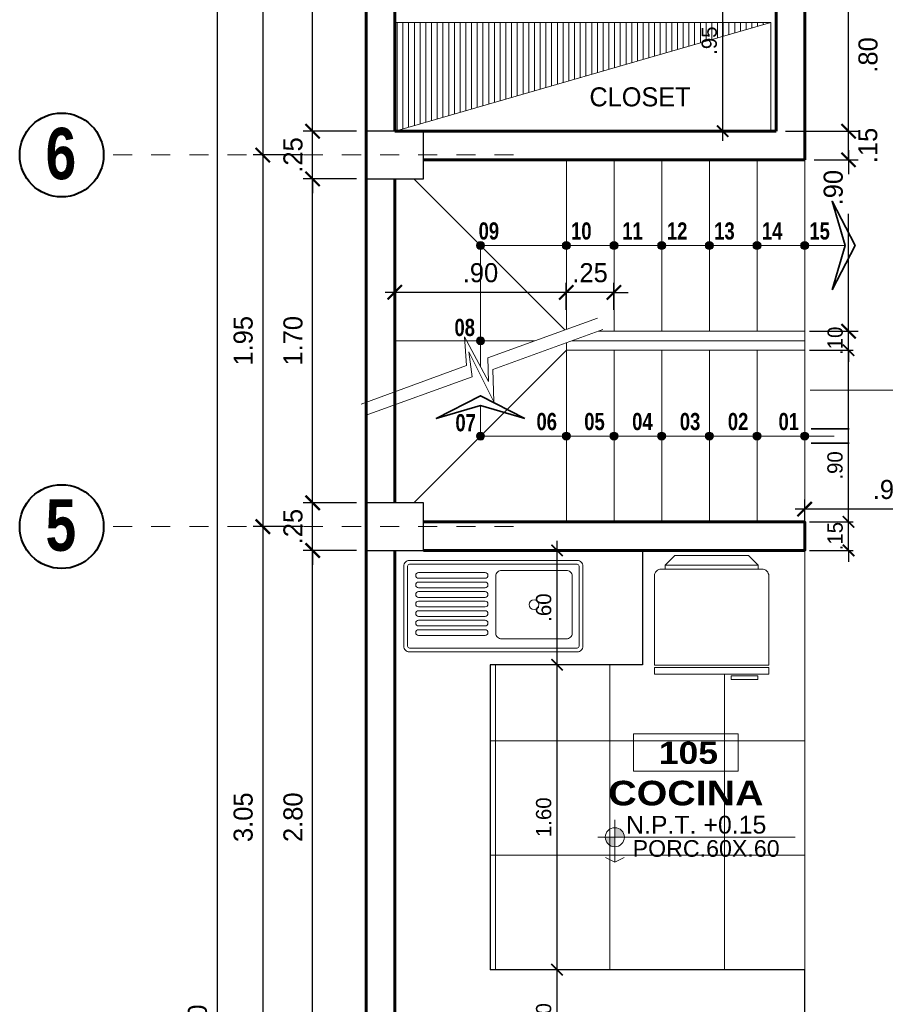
# Model space of a CAD drawing. Header units: metres. Extents: x -13 to 533, y -25 to 219.
# Tile 10 of 99: x -1.82 to 2.72, y 10.17 to 15.33. Entities that reach past the tile are written whole.
import ezdxf
from ezdxf.enums import TextEntityAlignment as Align

# ---------------------------------------------------------------- set-up
doc = ezdxf.new("R2010")
doc.units = ezdxf.units.M
for name, pattern in [('ACAD_ISO03W100', [30, 12, -18]), ('DASHDOT', [1, 0.5, -0.25, 0, -0.25]), ('DASHED2', [0.375, 0.25, -0.125]), ('HIDDEN', [0.375, 0.25, -0.125])]:
    doc.linetypes.add(name, pattern=pattern)
for name, color, linetype, lineweight in [('COLUMNAS', 5, 'Continuous', 80), ('COTAS', 4, 'Continuous', 13), ('EJES', 251, 'Continuous', 20), ('mobiliario fijo', 252, 'Continuous', 9), ('MOBILIARIO GRAL.', 251, 'Continuous', 9), ('mobiliario movil', 252, 'Continuous', 5), ('NPT', 255, 'Continuous', 13), ('Pluma 0.2', 252, 'Continuous', 20), ('PLUMA 0.8', 1, 'Continuous', 60), ('Proyecciones', 252, 'DASHED2', 13), ('TEXTO', 14, 'Continuous', 40), ('Textos', 7, 'Continuous', 0)]:
    doc.layers.add(name, color=color, linetype=linetype, lineweight=lineweight)
doc.layers.add('PLUMA 0.05', color=7, linetype='Continuous', lineweight=5, true_color=0x9c9c9c)
doc.layers.add('TEXTURAS', color=7, linetype='Continuous', lineweight=5, true_color=0x8a8a8a)
doc.styles.add('ARIAL', font='arial.ttf', dxfattribs={"width": 0.95})
doc.styles.add('ARIAL BLACK', font='txt', dxfattribs={"height": 0.1})
doc.styles.add('joe1', font='impact.ttf')
doc.styles.add('STYLE1', font='arial.ttf', dxfattribs={"height": 0.3})
doc.styles.add('TEXTOCENT', font='GOTHIC.TTF')
doc.dimstyles.new('PLANTA50', dxfattribs={"dimscale": 0.5, "dimtxt": 0.2, "dimasz": 0.15, "dimexe": 0.1, "dimexo": 0.1, "dimgap": 0.1, "dimtad": 2, "dimzin": 7, "dimdsep": 46, "dimtxsty": 'TEXTOCENT', "dimblk": 'ARCHTICK', "dimcen": 0.2, "dimdle": 0.1, "dimclrd": 8, "dimclre": 8, "dimclrt": 256, "dimaunit": 1, "dimadec": 0, "dimazin": 0, "dimtfac": 1, "dimtix": 1, "dimtmove": 2, "dimatfit": 3, "dimldrblk": 'ARCHTICK', "dimfxl": 1, "dimtolj": 1, "dimtzin": 0, "dimarcsym": 0})

# ---------------------------------------------------------------- blocks, each defined once
blk = doc.blocks.new('frigider')
at = {"layer": 'MOBILIARIO GRAL.'}
for p, q in [((0.053, 0.3229), (0.075, 0.3229)), ((0.053, -0.1847), (0.075, -0.1847))]:
    blk.add_line(p, q, dxfattribs=at)
blk.add_lwpolyline([(0.075, 0.3441, -0.414214), (0.1125, 0.3816), (0.6, 0.3816), (0.6, -0.2434), (0.1125, -0.2434, -0.414214), (0.075, -0.2059)], format="xyb", close=True, dxfattribs=at)
for points in [[(0.6125, 0.3816), (0.65, 0.3816), (0.65, -0.2434), (0.6125, -0.2434)], [(0, 0.2699), (0.053, 0.3229), (0.053, -0.1847), (0, -0.1316), (0, 0.1316)], [(0.6583, -0.0372), (0.6583, -0.1828), (0.6777, -0.1828), (0.6777, -0.0372)]]:
    blk.add_lwpolyline(points, close=True, dxfattribs=at)
blk = doc.blocks.new('L48x94P')
at = {"color": 9}
for p, q in [((0.563, -0.1164), (0.9119, -0.1164)), ((0.563, -0.1464), (0.9119, -0.1464)), ((0.563, -0.1664), (0.9119, -0.1664)), ((0.563, -0.1964), (0.9119, -0.1964)), ((0.563, -0.2164), (0.9119, -0.2164)), ((0.563, -0.2464), (0.9119, -0.2464)), ((0.563, -0.2664), (0.9119, -0.2664)), ((0.563, -0.2964), (0.9119, -0.2964)), ((0.563, -0.3164), (0.9119, -0.3164)), ((0.563, -0.3464), (0.9119, -0.3464)), ((0.563, -0.3664), (0.9119, -0.3664)), ((0.563, -0.3964), (0.9119, -0.3964)), ((0.563, -0.4164), (0.9119, -0.4164)), ((0.563, -0.4464), (0.9119, -0.4464))]:
    blk.add_line(p, q, dxfattribs=at)
for points in [[(0.05, -0.48), (0.05, -0.06, -0.414214), (0.08, -0.03), (0.96, -0.03, -0.414214), (0.99, -0.06), (0.99, -0.48, -0.414214), (0.96, -0.51), (0.08, -0.51, -0.414214)], [(0.1066, -0.4281), (0.1066, -0.1281, -0.414214), (0.1366, -0.0981), (0.4766, -0.0981, -0.414214), (0.5066, -0.1281), (0.5066, -0.4281, -0.414214), (0.4766, -0.4581), (0.1366, -0.4581, -0.414214)]]:
    blk.add_lwpolyline(points, format="xyb", close=True)
blk.add_lwpolyline([(0.07, -0.48), (0.07, -0.06, -0.414214), (0.08, -0.05), (0.96, -0.05, -0.414214), (0.97, -0.06), (0.97, -0.48, -0.414214), (0.96, -0.49), (0.08, -0.49, -0.414214)], format="xyb", close=True, dxfattribs=at)
blk.add_circle((0.3066, -0.2781), 0.025, dxfattribs=at)
for centre, start, end in [((0.563, -0.1314), 90, 270), ((0.9119, -0.1314), 270, 90), ((0.563, -0.1814), 90, 270), ((0.9119, -0.1814), 270, 90), ((0.563, -0.2314), 90, 270), ((0.9119, -0.2314), 270, 90), ((0.563, -0.2814), 90, 270), ((0.9119, -0.2814), 270, 90), ((0.563, -0.3314), 90, 270), ((0.9119, -0.3314), 270, 90), ((0.563, -0.3814), 90, 270), ((0.9119, -0.3814), 270, 90), ((0.563, -0.4314), 90, 270), ((0.9119, -0.4314), 270, 90)]:
    blk.add_arc(centre, 0.015, start, end, dxfattribs=at)
blk = doc.blocks.new('A$C09B35947')
at = {"layer": 'COTAS'}
for p, q in [((0.2322, 1.6195), (0.1676, 1.0271)), ((0.2949, 1.6126), (0.2348, 1.0258)), ((0.2932, 0.9835), (0, 0.9817)), ((0, 0.9817), (0.155, 0.9114)), ((0.1676, 1.0271), (0.2932, 0.9835)), ((0.2348, 1.0258), (0.3741, 0.9692)), ((0.3741, 0.9692), (0.1078, 0.9596)), ((0.1078, 0.9596), (0.2221, 0.9086)), ((0.155, 0.9114), (0.089, 0.3011)), ((0.2221, 0.9086), (0.155, 0.3011))]:
    blk.add_line(p, q, dxfattribs=at)
blk = doc.blocks.new('nivel')
at = {"layer": 'NPT', "ltscale": 2}
h = blk.add_hatch(color=256, dxfattribs=at)
h.paths.add_polyline_path([(0, 0.0392, 0.413106), (-0.0394, 0), (0, 0)])
h.paths.add_polyline_path([(0.0394, -0.0001, 0.000946), (0.0394, 0), (0, 0), (0, -0.0395, 0.414214)])
for points in [[(0, 0.088), (0, -0.088)], [(-0.0872, 0), (0.6377, 0)]]:
    blk.add_lwpolyline(points, dxfattribs=at)
blk.add_circle((0, -0.0001), 0.0394, dxfattribs=at)
blk = doc.blocks.new('_ARCHTICK')
at = {"color": 0, "linetype": 'ByBlock', "const_width": 0.15}
blk.add_lwpolyline([(-0.5, -0.5), (0.5, 0.5)], dxfattribs=at)
blk = doc.blocks.new('*D131')
at = {"layer": 'COTAS', "color": 8, "lineweight": -2, "transparency": 16777216}
for p, q in [((-0.7818, 20.05), (-0.7818, -0.05)), ((-0.05, 20), (-0.8318, 20)), ((-0.1, 0), (-0.8318, 0))]:
    blk.add_line(p, q, dxfattribs=at)
at = {"layer": 'Defpoints', "color": 0, "lineweight": 5, "transparency": 16777216}
for p in [(0, 20), (-0.7818, 0), (-0.05, 0)]:
    blk.add_point(p, dxfattribs=at)
at = {"layer": 'COTAS', "color": 8, "lineweight": -2, "transparency": 16777216, "xscale": 0.075, "yscale": 0.075, "zscale": 0.075}
for p, rotation in [((-0.7818, 20), 90), ((-0.7818, 0), 270)]:
    blk.add_blockref('_ARCHTICK', p, dxfattribs=dict(at, rotation=rotation))
at = {"layer": 'COTAS', "transparency": 16777216, "insert": (-0.8844, 10), "char_height": 0.1, "attachment_point": 5, "rotation": 90, "style": 'TEXTOCENT'}
blk.add_mtext('\\A1;20.00', dxfattribs=at)
blk = doc.blocks.new('A$C7ABB6997')
at = {"layer": 'EJES', "color": 250, "linetype": 'DASHDOT', "ltscale": 0.01}
blk.add_line((0.22, 0.6), (0.22, 2.75), dxfattribs=at)
at = {"layer": 'EJES', "color": 250, "lineweight": 40}
blk.add_circle((0.22, 2.97), 0.22, dxfattribs=at)
blk = doc.blocks.new('*D140')
at = {"layer": 'COTAS', "color": 8, "lineweight": -2, "transparency": 16777216}
for p, q in [((-0.2808, 9.7), (-0.2808, 12.6)), ((-0.05, 12.55), (-0.3308, 12.55)), ((-0.05, 9.75), (-0.3308, 9.75))]:
    blk.add_line(p, q, dxfattribs=at)
at = {"layer": 'Defpoints', "color": 0, "lineweight": 5, "transparency": 16777216}
for p in [(-0.2808, 12.55), (0, 12.55), (0, 9.75)]:
    blk.add_point(p, dxfattribs=at)
at = {"layer": 'COTAS', "color": 8, "lineweight": -2, "transparency": 16777216, "xscale": 0.075, "yscale": 0.075, "zscale": 0.075}
for p, rotation in [((-0.2808, 12.55), 90), ((-0.2808, 9.75), 270)]:
    blk.add_blockref('_ARCHTICK', p, dxfattribs=dict(at, rotation=rotation))
at = {"layer": 'COTAS', "transparency": 16777216, "insert": (-0.3833, 11.15), "char_height": 0.1, "attachment_point": 5, "rotation": 90, "style": 'TEXTOCENT'}
blk.add_mtext('\\A1;2.80', dxfattribs=at)
blk = doc.blocks.new('*D141')
at = {"layer": 'COTAS', "color": 8, "lineweight": -2, "transparency": 16777216}
for p, q in [((-0.2808, 12.8), (-0.2808, 12.875)), ((-0.05, 12.8), (-0.3308, 12.8)), ((-0.2808, 12.55), (-0.2808, 12.8)), ((-0.05, 12.55), (-0.3308, 12.55)), ((-0.2808, 12.55), (-0.2808, 12.475))]:
    blk.add_line(p, q, dxfattribs=at)
at = {"layer": 'Defpoints', "color": 0, "lineweight": 5, "transparency": 16777216}
for p in [(-0.2808, 12.8), (0, 12.8), (0, 12.55)]:
    blk.add_point(p, dxfattribs=at)
at = {"layer": 'COTAS', "color": 8, "lineweight": -2, "transparency": 16777216, "xscale": 0.075, "yscale": 0.075, "zscale": 0.075}
for p, rotation in [((-0.2808, 12.8), 270), ((-0.2808, 12.55), 90)]:
    blk.add_blockref('_ARCHTICK', p, dxfattribs=dict(at, rotation=rotation))
at = {"layer": 'COTAS', "transparency": 16777216, "insert": (-0.3833, 12.675), "char_height": 0.1, "attachment_point": 5, "rotation": 90, "style": 'TEXTOCENT'}
blk.add_mtext('\\A1;.25', dxfattribs=at)
blk = doc.blocks.new('*D142')
at = {"layer": 'COTAS', "color": 8, "lineweight": -2, "transparency": 16777216}
for p, q in [((-0.2808, 12.75), (-0.2808, 14.55)), ((-0.05, 14.5), (-0.3308, 14.5)), ((-0.05, 12.8), (-0.3308, 12.8))]:
    blk.add_line(p, q, dxfattribs=at)
at = {"layer": 'Defpoints', "color": 0, "lineweight": 5, "transparency": 16777216}
for p in [(-0.2808, 14.5), (0, 14.5), (0, 12.8)]:
    blk.add_point(p, dxfattribs=at)
at = {"layer": 'COTAS', "color": 8, "lineweight": -2, "transparency": 16777216, "xscale": 0.075, "yscale": 0.075, "zscale": 0.075}
for p, rotation in [((-0.2808, 14.5), 90), ((-0.2808, 12.8), 270)]:
    blk.add_blockref('_ARCHTICK', p, dxfattribs=dict(at, rotation=rotation))
at = {"layer": 'COTAS', "transparency": 16777216, "insert": (-0.3833, 13.65), "char_height": 0.1, "attachment_point": 5, "rotation": 90, "style": 'TEXTOCENT'}
blk.add_mtext('\\A1;1.70', dxfattribs=at)
blk = doc.blocks.new('*D143')
at = {"layer": 'COTAS', "color": 8, "lineweight": -2, "transparency": 16777216}
for p, q in [((-0.2808, 14.75), (-0.2808, 14.825)), ((-0.05, 14.75), (-0.3308, 14.75)), ((-0.2808, 14.5), (-0.2808, 14.75)), ((-0.05, 14.5), (-0.3308, 14.5)), ((-0.2808, 14.5), (-0.2808, 14.425))]:
    blk.add_line(p, q, dxfattribs=at)
at = {"layer": 'Defpoints', "color": 0, "lineweight": 5, "transparency": 16777216}
for p in [(-0.2808, 14.75), (0, 14.75), (0, 14.5)]:
    blk.add_point(p, dxfattribs=at)
at = {"layer": 'COTAS', "color": 8, "lineweight": -2, "transparency": 16777216, "xscale": 0.075, "yscale": 0.075, "zscale": 0.075}
for p, rotation in [((-0.2808, 14.75), 270), ((-0.2808, 14.5), 90)]:
    blk.add_blockref('_ARCHTICK', p, dxfattribs=dict(at, rotation=rotation))
at = {"layer": 'COTAS', "transparency": 16777216, "insert": (-0.3833, 14.625), "char_height": 0.1, "attachment_point": 5, "rotation": 90, "style": 'TEXTOCENT'}
blk.add_mtext('\\A1;.25', dxfattribs=at)
blk = doc.blocks.new('*D145')
at = {"layer": 'COTAS', "color": 8, "lineweight": -2, "transparency": 16777216}
for p, q in [((-0.2808, 14.7), (-0.2808, 17.5)), ((-0.05, 17.45), (-0.3308, 17.45)), ((-0.05, 14.75), (-0.3308, 14.75))]:
    blk.add_line(p, q, dxfattribs=at)
at = {"layer": 'Defpoints', "color": 0, "lineweight": 5, "transparency": 16777216}
for p in [(-0.2808, 17.45), (0, 17.45), (0, 14.75)]:
    blk.add_point(p, dxfattribs=at)
at = {"layer": 'COTAS', "color": 8, "lineweight": -2, "transparency": 16777216, "xscale": 0.075, "yscale": 0.075, "zscale": 0.075}
for p, rotation in [((-0.2808, 17.45), 90), ((-0.2808, 14.75), 270)]:
    blk.add_blockref('_ARCHTICK', p, dxfattribs=dict(at, rotation=rotation))
at = {"layer": 'COTAS', "transparency": 16777216, "insert": (-0.3833, 16.1), "char_height": 0.1, "attachment_point": 5, "rotation": 90, "style": 'TEXTOCENT'}
blk.add_mtext('\\A1;2.70', dxfattribs=at)
blk = doc.blocks.new('*D149')
at = {"layer": 'COTAS', "color": 8, "lineweight": -2, "transparency": 16777216}
for p, q in [((-0.5421, 12.725), (-0.5421, 9.575)), ((-0.3308, 12.675), (-0.5921, 12.675)), ((-0.3308, 9.625), (-0.5921, 9.625))]:
    blk.add_line(p, q, dxfattribs=at)
at = {"layer": 'Defpoints', "color": 0, "lineweight": 5, "transparency": 16777216}
for p in [(-0.2808, 12.675), (-0.5421, 9.625), (-0.2808, 9.625)]:
    blk.add_point(p, dxfattribs=at)
at = {"layer": 'COTAS', "color": 8, "lineweight": -2, "transparency": 16777216, "xscale": 0.075, "yscale": 0.075, "zscale": 0.075}
for p, rotation in [((-0.5421, 12.675), 90), ((-0.5421, 9.625), 270)]:
    blk.add_blockref('_ARCHTICK', p, dxfattribs=dict(at, rotation=rotation))
at = {"layer": 'COTAS', "transparency": 16777216, "insert": (-0.6446, 11.15), "char_height": 0.1, "attachment_point": 5, "rotation": 90, "style": 'TEXTOCENT'}
blk.add_mtext('\\A1;3.05', dxfattribs=at)
blk = doc.blocks.new('*D150')
at = {"layer": 'COTAS', "color": 8, "lineweight": -2, "transparency": 16777216}
for p, q in [((-0.5421, 14.675), (-0.5421, 12.625)), ((-0.3308, 14.625), (-0.5921, 14.625)), ((-0.3308, 12.675), (-0.5921, 12.675))]:
    blk.add_line(p, q, dxfattribs=at)
at = {"layer": 'Defpoints', "color": 0, "lineweight": 5, "transparency": 16777216}
for p in [(-0.2808, 14.625), (-0.5421, 12.675), (-0.2808, 12.675)]:
    blk.add_point(p, dxfattribs=at)
at = {"layer": 'COTAS', "color": 8, "lineweight": -2, "transparency": 16777216, "xscale": 0.075, "yscale": 0.075, "zscale": 0.075}
for p, rotation in [((-0.5421, 14.625), 90), ((-0.5421, 12.675), 270)]:
    blk.add_blockref('_ARCHTICK', p, dxfattribs=dict(at, rotation=rotation))
at = {"layer": 'COTAS', "transparency": 16777216, "insert": (-0.6446, 13.65), "char_height": 0.1, "attachment_point": 5, "rotation": 90, "style": 'TEXTOCENT'}
blk.add_mtext('\\A1;1.95', dxfattribs=at)
blk = doc.blocks.new('*D151')
at = {"layer": 'COTAS', "color": 8, "lineweight": -2, "transparency": 16777216}
for p, q in [((-0.5421, 17.375), (-0.5421, 14.575)), ((-0.3308, 17.325), (-0.5921, 17.325)), ((-0.3308, 14.625), (-0.5921, 14.625))]:
    blk.add_line(p, q, dxfattribs=at)
at = {"layer": 'Defpoints', "color": 0, "lineweight": 5, "transparency": 16777216}
for p in [(-0.2808, 17.325), (-0.5421, 14.625), (-0.2808, 14.625)]:
    blk.add_point(p, dxfattribs=at)
at = {"layer": 'COTAS', "color": 8, "lineweight": -2, "transparency": 16777216, "xscale": 0.075, "yscale": 0.075, "zscale": 0.075}
for p, rotation in [((-0.5421, 17.325), 90), ((-0.5421, 14.625), 270)]:
    blk.add_blockref('_ARCHTICK', p, dxfattribs=dict(at, rotation=rotation))
at = {"layer": 'COTAS', "transparency": 16777216, "insert": (-0.6446, 15.975), "char_height": 0.1, "attachment_point": 5, "rotation": 90, "style": 'TEXTOCENT'}
blk.add_mtext('\\A1;2.70', dxfattribs=at)
blk = doc.blocks.new('*D159')
at = {"layer": 'COTAS', "color": 251, "linetype": 'Continuous', "lineweight": -2, "transparency": 16777216}
for p, q in [((1.0013, 9.8), (1.0013, 10.4)), ((1.1348, 10.35), (0.9763, 10.35)), ((1.1348, 9.85), (0.9763, 9.85))]:
    blk.add_line(p, q, dxfattribs=at)
at = {"layer": 'Defpoints', "color": 0, "linetype": 'Continuous', "lineweight": 5, "transparency": 16777216}
for p in [(1.0013, 10.35), (1.1598, 10.35), (1.1598, 9.85)]:
    blk.add_point(p, dxfattribs=at)
at = {"layer": 'COTAS', "color": 251, "linetype": 'Continuous', "lineweight": -2, "transparency": 16777216, "xscale": 0.06, "yscale": 0.06, "zscale": 0.06}
for p, rotation in [((1.0013, 10.35), 90), ((1.0013, 9.85), 270)]:
    blk.add_blockref('_ARCHTICK', p, dxfattribs=dict(at, rotation=rotation))
at = {"layer": 'COTAS', "color": 2, "linetype": 'Continuous', "lineweight": 5, "transparency": 16777216, "insert": (0.9313, 10.1), "char_height": 0.08, "attachment_point": 5, "rotation": 90}
blk.add_mtext('\\A1;.50', dxfattribs=at)
blk = doc.blocks.new('*D160')
at = {"layer": 'COTAS', "color": 251, "linetype": 'Continuous', "lineweight": -2, "transparency": 16777216}
for p, q in [((1.0013, 10.3), (1.0013, 12)), ((1.1348, 11.95), (0.9763, 11.95)), ((1.1348, 10.35), (0.9763, 10.35))]:
    blk.add_line(p, q, dxfattribs=at)
at = {"layer": 'Defpoints', "color": 0, "linetype": 'Continuous', "lineweight": 5, "transparency": 16777216}
for p in [(1.0013, 11.95), (1.1598, 11.95), (1.1598, 10.35)]:
    blk.add_point(p, dxfattribs=at)
at = {"layer": 'COTAS', "color": 251, "linetype": 'Continuous', "lineweight": -2, "transparency": 16777216, "xscale": 0.06, "yscale": 0.06, "zscale": 0.06}
for p, rotation in [((1.0013, 11.95), 90), ((1.0013, 10.35), 270)]:
    blk.add_blockref('_ARCHTICK', p, dxfattribs=dict(at, rotation=rotation))
at = {"layer": 'COTAS', "color": 2, "linetype": 'Continuous', "lineweight": 5, "transparency": 16777216, "insert": (0.9313, 11.15), "char_height": 0.08, "attachment_point": 5, "rotation": 90}
blk.add_mtext('\\A1;1.60', dxfattribs=at)
blk = doc.blocks.new('*D161')
at = {"layer": 'COTAS', "color": 251, "linetype": 'Continuous', "lineweight": -2, "transparency": 16777216}
for p, q in [((1.0013, 11.9), (1.0013, 12.6)), ((1.1348, 12.55), (0.9763, 12.55)), ((1.1348, 11.95), (0.9763, 11.95))]:
    blk.add_line(p, q, dxfattribs=at)
at = {"layer": 'Defpoints', "color": 0, "linetype": 'Continuous', "lineweight": 5, "transparency": 16777216}
for p in [(1.0013, 12.55), (1.1598, 12.55), (1.1598, 11.95)]:
    blk.add_point(p, dxfattribs=at)
at = {"layer": 'COTAS', "color": 251, "linetype": 'Continuous', "lineweight": -2, "transparency": 16777216, "xscale": 0.06, "yscale": 0.06, "zscale": 0.06}
for p, rotation in [((1.0013, 12.55), 90), ((1.0013, 11.95), 270)]:
    blk.add_blockref('_ARCHTICK', p, dxfattribs=dict(at, rotation=rotation))
at = {"layer": 'COTAS', "color": 2, "linetype": 'Continuous', "lineweight": 5, "transparency": 16777216, "insert": (0.9313, 12.25), "char_height": 0.08, "attachment_point": 5, "rotation": 90}
blk.add_mtext('\\A1;.60', dxfattribs=at)
blk = doc.blocks.new('*D162')
at = {"layer": 'COTAS', "color": 251, "linetype": 'Continuous', "lineweight": -2, "transparency": 16777216}
for p, q in [((1.8698, 14.7), (1.8698, 15.75)), ((2.125, 15.7), (1.8448, 15.7)), ((2.1256, 14.75), (1.8448, 14.75))]:
    blk.add_line(p, q, dxfattribs=at)
at = {"layer": 'Defpoints', "color": 0, "linetype": 'Continuous', "lineweight": 5, "transparency": 16777216}
for p in [(1.8698, 15.7), (2.15, 15.7), (2.1506, 14.75)]:
    blk.add_point(p, dxfattribs=at)
at = {"layer": 'COTAS', "color": 251, "linetype": 'Continuous', "lineweight": -2, "transparency": 16777216, "xscale": 0.06, "yscale": 0.06, "zscale": 0.06}
for p, rotation in [((1.8698, 15.7), 90), ((1.8698, 14.75), 270)]:
    blk.add_blockref('_ARCHTICK', p, dxfattribs=dict(at, rotation=rotation))
at = {"layer": 'COTAS', "color": 2, "linetype": 'Continuous', "lineweight": 5, "transparency": 16777216, "insert": (1.7998, 15.225), "char_height": 0.08, "attachment_point": 5, "rotation": 90}
blk.add_mtext('\\A1;.95', dxfattribs=at)
blk = doc.blocks.new('*D165')
at = {"layer": 'COTAS', "color": 8, "lineweight": -2, "transparency": 16777216}
for p, q in [((1.0494, 13.8126), (1.0494, 13.9543)), ((1.2994, 13.8126), (1.2994, 13.9543)), ((1.0494, 13.9043), (0.9744, 13.9043)), ((1.2994, 13.9043), (1.0494, 13.9043)), ((1.2994, 13.9043), (1.3744, 13.9043))]:
    blk.add_line(p, q, dxfattribs=at)
at = {"layer": 'Defpoints', "color": 0, "lineweight": 5, "transparency": 16777216}
for p in [(1.0494, 13.9043), (1.0494, 13.7626), (1.2994, 13.7626)]:
    blk.add_point(p, dxfattribs=at)
at = {"layer": 'COTAS', "color": 8, "lineweight": -2, "transparency": 16777216, "xscale": 0.075, "yscale": 0.075, "zscale": 0.075}
blk.add_blockref('_ARCHTICK', (1.0494, 13.9043), dxfattribs=at)
at = {"layer": 'COTAS', "color": 8, "lineweight": -2, "transparency": 16777216, "xscale": 0.075, "yscale": 0.075, "zscale": 0.075, "rotation": 180}
blk.add_blockref('_ARCHTICK', (1.2994, 13.9043), dxfattribs=at)
at = {"layer": 'COTAS', "transparency": 16777216, "insert": (1.1744, 14.0068), "char_height": 0.1, "attachment_point": 5, "style": 'TEXTOCENT'}
blk.add_mtext('\\A1;.25', dxfattribs=at)
blk = doc.blocks.new('*D166')
at = {"layer": 'COTAS', "color": 8, "lineweight": -2, "transparency": 16777216}
for p, q in [((0.15, 13.8126), (0.15, 13.9543)), ((1.0494, 13.8126), (1.0494, 13.9543)), ((1.0994, 13.9043), (0.1, 13.9043))]:
    blk.add_line(p, q, dxfattribs=at)
at = {"layer": 'Defpoints', "color": 0, "lineweight": 5, "transparency": 16777216}
for p in [(0.15, 13.9043), (0.15, 13.7626), (1.0494, 13.7626)]:
    blk.add_point(p, dxfattribs=at)
at = {"layer": 'COTAS', "color": 8, "lineweight": -2, "transparency": 16777216, "xscale": 0.075, "yscale": 0.075, "zscale": 0.075, "rotation": 180}
blk.add_blockref('_ARCHTICK', (0.15, 13.9043), dxfattribs=at)
at = {"layer": 'COTAS', "color": 8, "lineweight": -2, "transparency": 16777216, "xscale": 0.075, "yscale": 0.075, "zscale": 0.075}
blk.add_blockref('_ARCHTICK', (1.0494, 13.9043), dxfattribs=at)
at = {"layer": 'COTAS', "transparency": 16777216, "insert": (0.5997, 14.0068), "char_height": 0.1, "attachment_point": 5, "style": 'TEXTOCENT'}
blk.add_mtext('\\A1;.90', dxfattribs=at)
blk = doc.blocks.new('*D172')
at = {"layer": 'COTAS', "color": 8, "lineweight": -2, "transparency": 16777216}
for p, q in [((2.3, 12.6002), (2.3, 12.8168)), ((3.2, 12.6), (3.2, 12.8168)), ((3.25, 12.7668), (2.25, 12.7668))]:
    blk.add_line(p, q, dxfattribs=at)
at = {"layer": 'Defpoints', "color": 0, "lineweight": 5, "transparency": 16777216}
for p in [(2.3, 12.7668), (2.3, 12.5502), (3.2, 12.55)]:
    blk.add_point(p, dxfattribs=at)
at = {"layer": 'COTAS', "color": 8, "lineweight": -2, "transparency": 16777216, "xscale": 0.075, "yscale": 0.075, "zscale": 0.075, "rotation": 180}
blk.add_blockref('_ARCHTICK', (2.3, 12.7668), dxfattribs=at)
at = {"layer": 'COTAS', "color": 8, "lineweight": -2, "transparency": 16777216, "xscale": 0.075, "yscale": 0.075, "zscale": 0.075}
blk.add_blockref('_ARCHTICK', (3.2, 12.7668), dxfattribs=at)
at = {"layer": 'COTAS', "transparency": 16777216, "insert": (2.75, 12.8693), "char_height": 0.1, "attachment_point": 5, "style": 'TEXTOCENT'}
blk.add_mtext('\\A1;.90', dxfattribs=at)
blk = doc.blocks.new('rtyjety')
at = {"layer": 'NPT', "lineweight": 20, "extrusion": (-1.47885e-11, -2.65303e-07, 1)}
h = blk.add_hatch(color=256, dxfattribs=at)
h.paths.add_polyline_path([(-24.4202, -23.5312), (-24.4202, -23.6249), (-24.3264, -23.6249, 0.414214)])
h.paths.add_polyline_path([(-24.4202, -23.6249), (-24.5139, -23.6249, 0.414214), (-24.4202, -23.7187)])
at = {"layer": 'NPT', "lineweight": 20, "extrusion": (-1.2658e-11, -2.65304e-07, 1)}
for p, q in [((-24.4202, -23.4537, 0), (-24.4202, -23.8712, 0)), ((-24.5882, -23.6249, 0), (-22.6454, -23.6249, 0)), ((-24.4202, -23.8712, 0), (-24.5106, -23.8231, 0)), ((-24.4202, -23.8712, 0), (-24.3297, -23.8231, 0))]:
    blk.add_line(p, q, dxfattribs=at)
blk.add_circle((-24.4202, -23.6249, 0), 0.0938, dxfattribs=at)
blk = doc.blocks.new('NOMBRES AMBIENTES DIFER 1')
at = {"layer": 'Textos', "color": 8}
blk.add_lwpolyline([(0.243, 1.342), (1.6, 1.342), (1.6, 0.858), (0.243, 0.858)], close=True, dxfattribs=at)
at = {"layer": 'NPT', "extrusion": (1.2658e-11, 2.65304e-07, 1), "xscale": 1.318472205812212, "yscale": 1.318472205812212, "zscale": 1.318472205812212, "rotation": 359.9999999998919}
blk.add_blockref('rtyjety', (32.197, 31.148, 0), dxfattribs=at)
at = {"layer": 'Textos', "color": 30, "style": 'STYLE1'}
blk.add_text('N.P.T.', height=0.2307, rotation=360, dxfattribs=at).set_placement((0.145, 0.046))
at = {"layer": 'Textos', "color": 8, "style": 'ARIAL BLACK'}
blk.add_attdef('B-300', text='', height=0.287, rotation=360, dxfattribs=at).set_placement((0.954, 0.951), align=Align.CENTER)
at = {"layer": 'Textos', "style": 'ARIAL BLACK'}
blk.add_attdef('NOMBRE', text='', height=0.319, rotation=360, dxfattribs=at).set_placement((1.012, 0.413), align=Align.CENTER)
at = {"layer": 'Textos', "color": 30, "style": 'STYLE1'}
blk.add_attdef('0.00', (1.149, 0.046), '', height=0.231, rotation=360, dxfattribs=at)
at = {"layer": 'Textos', "color": 35, "style": 'STYLE1'}
for tag, p in [('PISO:', (0.186, -0.468)), ('SERIE', (0.161, -0.763)), ('COLOR', (0.119, -1.093))]:
    blk.add_attdef(tag, p, '', height=0.215, rotation=360, dxfattribs=at)
blk = doc.blocks.new('YE')
at = {"layer": 'COLUMNAS', "color": 160, "linetype": 'Continuous', "lineweight": 30}
for points in [[(299.7628, 93.0807), (299.4628, 93.0807), (299.4628, 92.8307), (299.7628, 92.8307)], [(299.7628, 91.1308), (299.4628, 91.1308), (299.4628, 90.8808), (299.7628, 90.8808)]]:
    blk.add_lwpolyline(points, close=True, dxfattribs=at)
blk = doc.blocks.new('*D565')
at = {"layer": 'COTAS', "color": 251, "linetype": 'Continuous', "lineweight": -2, "transparency": 16777216}
for p, q in [((2.53, 12.7), (2.53, 12.76)), ((2.325, 12.7), (2.555, 12.7)), ((2.53, 12.55), (2.53, 12.7)), ((2.325, 12.55), (2.555, 12.55)), ((2.53, 12.55), (2.53, 12.49))]:
    blk.add_line(p, q, dxfattribs=at)
at = {"layer": 'Defpoints', "color": 0, "linetype": 'Continuous', "lineweight": 5, "transparency": 16777216}
for p in [(2.3, 12.7), (2.53, 12.7), (2.3, 12.55)]:
    blk.add_point(p, dxfattribs=at)
at = {"layer": 'COTAS', "color": 251, "linetype": 'Continuous', "lineweight": -2, "transparency": 16777216, "xscale": 0.06, "yscale": 0.06, "zscale": 0.06}
for p, rotation in [((2.53, 12.7), 270), ((2.53, 12.55), 90)]:
    blk.add_blockref('_ARCHTICK', p, dxfattribs=dict(at, rotation=rotation))
at = {"layer": 'COTAS', "color": 2, "linetype": 'Continuous', "lineweight": 5, "transparency": 16777216, "insert": (2.46, 12.625), "char_height": 0.08, "attachment_point": 5, "rotation": 90}
blk.add_mtext('\\A1;.15', dxfattribs=at)
blk = doc.blocks.new('*D566')
at = {"layer": 'COTAS', "color": 251, "linetype": 'Continuous', "lineweight": -2, "transparency": 16777216}
for p, q in [((2.53, 12.65), (2.53, 13.65)), ((2.325, 13.6), (2.555, 13.6)), ((2.325, 12.7), (2.555, 12.7))]:
    blk.add_line(p, q, dxfattribs=at)
at = {"layer": 'Defpoints', "color": 0, "linetype": 'Continuous', "lineweight": 5, "transparency": 16777216}
for p in [(2.3, 13.6), (2.53, 13.6), (2.3, 12.7)]:
    blk.add_point(p, dxfattribs=at)
at = {"layer": 'COTAS', "color": 251, "linetype": 'Continuous', "lineweight": -2, "transparency": 16777216, "xscale": 0.06, "yscale": 0.06, "zscale": 0.06}
for p, rotation in [((2.53, 13.6), 90), ((2.53, 12.7), 270)]:
    blk.add_blockref('_ARCHTICK', p, dxfattribs=dict(at, rotation=rotation))
at = {"layer": 'COTAS', "color": 2, "linetype": 'Continuous', "lineweight": 5, "transparency": 16777216, "insert": (2.4593, 12.996), "char_height": 0.08, "attachment_point": 5, "rotation": 90}
blk.add_mtext('\\A1;.90', dxfattribs=at)
blk = doc.blocks.new('*D567')
at = {"layer": 'COTAS', "color": 251, "linetype": 'Continuous', "lineweight": -2, "transparency": 16777216}
for p, q in [((2.53, 13.7), (2.53, 13.76)), ((2.325, 13.7), (2.555, 13.7)), ((2.53, 13.6), (2.53, 13.7)), ((2.325, 13.6), (2.555, 13.6)), ((2.53, 13.6), (2.53, 13.54))]:
    blk.add_line(p, q, dxfattribs=at)
at = {"layer": 'Defpoints', "color": 0, "linetype": 'Continuous', "lineweight": 5, "transparency": 16777216}
for p in [(2.3, 13.7), (2.53, 13.7), (2.3, 13.6)]:
    blk.add_point(p, dxfattribs=at)
at = {"layer": 'COTAS', "color": 251, "linetype": 'Continuous', "lineweight": -2, "transparency": 16777216, "xscale": 0.06, "yscale": 0.06, "zscale": 0.06}
for p, rotation in [((2.53, 13.7), 270), ((2.53, 13.6), 90)]:
    blk.add_blockref('_ARCHTICK', p, dxfattribs=dict(at, rotation=rotation))
at = {"layer": 'COTAS', "color": 2, "linetype": 'Continuous', "lineweight": 5, "transparency": 16777216, "insert": (2.46, 13.65), "char_height": 0.08, "attachment_point": 5, "rotation": 90}
blk.add_mtext('\\A1;.10', dxfattribs=at)
blk = doc.blocks.new('*D568')
at = {"layer": 'COTAS', "color": 8, "lineweight": -2, "transparency": 16777216}
for p, q in [((2.53, 14.65), (2.53, 14.5915)), ((2.35, 14.6), (2.58, 14.6)), ((2.53, 13.65), (2.53, 14.3158)), ((2.35, 13.7), (2.58, 13.7))]:
    blk.add_line(p, q, dxfattribs=at)
at = {"layer": 'Defpoints', "color": 0, "lineweight": 5, "transparency": 16777216}
for p in [(2.3, 14.6), (2.53, 14.6), (2.3, 13.7)]:
    blk.add_point(p, dxfattribs=at)
at = {"layer": 'COTAS', "color": 8, "lineweight": -2, "transparency": 16777216, "xscale": 0.075, "yscale": 0.075, "zscale": 0.075}
for p, rotation in [((2.53, 14.6), 90), ((2.53, 13.7), 270)]:
    blk.add_blockref('_ARCHTICK', p, dxfattribs=dict(at, rotation=rotation))
at = {"layer": 'COTAS', "transparency": 16777216, "insert": (2.4501, 14.4537), "char_height": 0.1, "attachment_point": 5, "rotation": 90, "style": 'TEXTOCENT'}
blk.add_mtext('\\A1;.90', dxfattribs=at)
blk = doc.blocks.new('*D569')
at = {"layer": 'COTAS', "color": 8, "lineweight": -2, "transparency": 16777216}
for p, q in [((2.53, 14.75), (2.53, 14.825)), ((2.2, 14.75), (2.58, 14.75)), ((2.53, 14.6), (2.53, 14.75)), ((2.35, 14.6), (2.58, 14.6)), ((2.53, 14.6), (2.53, 14.525))]:
    blk.add_line(p, q, dxfattribs=at)
at = {"layer": 'Defpoints', "color": 0, "lineweight": 5, "transparency": 16777216}
for p in [(2.15, 14.75), (2.53, 14.75), (2.3, 14.6)]:
    blk.add_point(p, dxfattribs=at)
at = {"layer": 'COTAS', "color": 8, "lineweight": -2, "transparency": 16777216, "xscale": 0.075, "yscale": 0.075, "zscale": 0.075}
for p, rotation in [((2.53, 14.75), 270), ((2.53, 14.6), 90)]:
    blk.add_blockref('_ARCHTICK', p, dxfattribs=dict(at, rotation=rotation))
at = {"layer": 'COTAS', "transparency": 16777216, "insert": (2.6312, 14.675), "char_height": 0.1, "attachment_point": 5, "rotation": 90, "style": 'TEXTOCENT'}
blk.add_mtext('\\A1;.15', dxfattribs=at)
blk = doc.blocks.new('*D570')
at = {"layer": 'COTAS', "color": 8, "lineweight": -2, "transparency": 16777216}
for p, q in [((2.53, 14.7), (2.53, 15.6)), ((2.35, 15.55), (2.58, 15.55)), ((2.2, 14.75), (2.58, 14.75))]:
    blk.add_line(p, q, dxfattribs=at)
at = {"layer": 'Defpoints', "color": 0, "lineweight": 5, "transparency": 16777216}
for p in [(2.3, 15.55), (2.53, 15.55), (2.15, 14.75)]:
    blk.add_point(p, dxfattribs=at)
at = {"layer": 'COTAS', "color": 8, "lineweight": -2, "transparency": 16777216, "xscale": 0.075, "yscale": 0.075, "zscale": 0.075}
for p, rotation in [((2.53, 15.55), 90), ((2.53, 14.75), 270)]:
    blk.add_blockref('_ARCHTICK', p, dxfattribs=dict(at, rotation=rotation))
at = {"layer": 'COTAS', "transparency": 16777216, "insert": (2.6325, 15.15), "char_height": 0.1, "attachment_point": 5, "rotation": 90, "style": 'TEXTOCENT'}
blk.add_mtext('\\A1;.80', dxfattribs=at)

msp = doc.modelspace()

# ---------------------------------------------------------------- hatches: boundary and pattern name
at = {"layer": 'COTAS'}
h = msp.add_hatch(color=256, dxfattribs=at)
edge = h.paths.add_edge_path()
edge.add_arc((0.6, 14.15), 0.0211, 0, 360)
h = msp.add_hatch(color=256, dxfattribs=at)
edge = h.paths.add_edge_path()
edge.add_arc((1.05, 14.15), 0.0211, 0, 360)
h = msp.add_hatch(color=256, dxfattribs=at)
edge = h.paths.add_edge_path()
edge.add_arc((1.3, 14.15), 0.0211, 0, 360)
h = msp.add_hatch(color=256, dxfattribs=at)
edge = h.paths.add_edge_path()
edge.add_arc((1.55, 14.15), 0.0211, 0, 360)
h = msp.add_hatch(color=256, dxfattribs=at)
edge = h.paths.add_edge_path()
edge.add_arc((1.8, 14.15), 0.0211, 0, 360)
h = msp.add_hatch(color=256, dxfattribs=at)
edge = h.paths.add_edge_path()
edge.add_arc((2.05, 14.15), 0.0211, 0, 360)
h = msp.add_hatch(color=256, dxfattribs=at)
edge = h.paths.add_edge_path()
edge.add_arc((2.3, 14.15), 0.0211, 0, 360)
h = msp.add_hatch(color=256, dxfattribs=at)
edge = h.paths.add_edge_path()
edge.add_arc((0.6, 13.65), 0.0211, 0, 360)
h = msp.add_hatch(color=256, dxfattribs=at)
edge = h.paths.add_edge_path()
edge.add_arc((0.6, 13.15), 0.0211, 0, 360)
h = msp.add_hatch(color=256, dxfattribs=at)
edge = h.paths.add_edge_path()
edge.add_arc((1.05, 13.15), 0.0211, 0, 360)
h = msp.add_hatch(color=256, dxfattribs=at)
edge = h.paths.add_edge_path()
edge.add_arc((1.3, 13.15), 0.0211, 0, 360)
h = msp.add_hatch(color=256, dxfattribs=at)
edge = h.paths.add_edge_path()
edge.add_arc((1.55, 13.15), 0.0211, 0, 360)
h = msp.add_hatch(color=256, dxfattribs=at)
edge = h.paths.add_edge_path()
edge.add_arc((1.8, 13.15), 0.0211, 0, 360)
h = msp.add_hatch(color=256, dxfattribs=at)
edge = h.paths.add_edge_path()
edge.add_arc((2.05, 13.15), 0.0211, 0, 360)
h = msp.add_hatch(color=256, dxfattribs=at)
edge = h.paths.add_edge_path()
edge.add_arc((2.3, 13.15), 0.0211, 0, 360)
at = {"layer": 'PLUMA 0.05', "linetype": 'Continuous', "lineweight": 5}
h = msp.add_hatch(dxfattribs=at)
h.set_pattern_fill('_USER', color=152, scale=0.03, angle=90, style=0, pattern_type=0)
h.set_pattern_definition([(90, (-313.127206, -32.29472), (-0.03, 2e-17), [])])
h.paths.add_polyline_path([(2.1231, 15.32), (0.1514, 15.32), (0.1514, 14.75)])
at = {"layer": 'TEXTURAS', "linetype": 'Continuous', "lineweight": 5}
h = msp.add_hatch(dxfattribs=at)
h.set_pattern_fill('_USER', color=251, scale=0.6, angle=-270, double=1, pattern_type=0)
h.set_pattern_definition([(90, (31.2784, 10.35), (-0.6, 4e-16), []), (180, (31.2784, 10.35), (-6e-16, -0.6), [])])
h.paths.add_polyline_path([(0.65, 10.35), (0.65, 11.95), (1.3029, 11.95), (1.3029, 11.9), (2.3, 11.9), (2.3, 10.35)])

# ---------------------------------------------------------------- linework, layer by layer
at = {"layer": 'COTAS', "lineweight": 35}
for p, q in [((2.3337, 13.1879), (2.5337, 13.1879)), ((2.3337, 13.1121), (2.5337, 13.1121))]:
    msp.add_line(p, q, dxfattribs=at)
for points in [[(2.444, 13.9176), (2.564, 14.15), (2.444, 14.3824), (2.5124, 14.15), (2.444, 13.9176)], [(0.8324, 13.2419), (0.6, 13.3619), (0.3676, 13.2419), (0.6, 13.3102), (0.8324, 13.2419)]]:
    msp.add_lwpolyline(points, dxfattribs=at)
at = {"layer": 'COTAS', "color": 251, "linetype": 'Continuous', "lineweight": 5}
for points in [[(2.5068, 14.15), (0.6, 14.15), (0.6, 13.5154)], [(0.6, 13.3101), (0.6, 13.15), (2.4553, 13.15)]]:
    msp.add_lwpolyline(points, dxfattribs=at)
at = {"layer": 'COTAS'}
for centre in [(0.6, 14.15), (1.05, 14.15), (1.3, 14.15), (1.55, 14.15), (1.8, 14.15), (2.05, 14.15), (2.3, 14.15), (0.6, 13.65), (0.6, 13.15), (1.05, 13.15), (1.3, 13.15), (1.55, 13.15), (1.8, 13.15), (2.05, 13.15), (2.3, 13.15)]:
    msp.add_circle(centre, 0.0211, dxfattribs=at)
at = {"layer": 'PLUMA 0.05', "color": 152, "linetype": 'Continuous', "lineweight": 5}
msp.add_line((2.1231, 15.32), (0.1514, 14.75), dxfattribs=at)
at = {"layer": 'PLUMA 0.05'}
msp.add_lwpolyline([(2.1231, 14.75), (0.1514, 14.75), (0.1514, 15.32), (2.1231, 15.32)], close=True, dxfattribs=at)
at = {"layer": 'Pluma 0.2', "color": 0}
for points in [[(1.05, 14.6), (1.05, 13.7098)], [(1.3, 14.6), (1.3, 13.7)], [(1.55, 14.6), (1.55, 13.7)], [(1.8, 14.6), (1.8, 13.7)], [(2.05, 14.6), (2.05, 13.7)], [(2.3, 14.6), (2.3, 14.6)], [(2.3, 14.6), (2.3, 14.6)], [(2.3002, 14.6), (2.3002, 13.7)], [(1.0428, 13.7072), (0.25, 14.5)], [(1.2163, 13.7), (2.3, 13.7)], [(2.3, 13.6), (2.3, 13.7)], [(0.884, 13.65), (0.15, 13.65)], [(1.0786, 13.65), (2.3, 13.65)], [(1.05, 13.6), (0.25, 12.8)], [(1.05, 13.6), (1.05, 13.6396)], [(1.05, 12.7), (1.05, 13.6)], [(2.3, 13.6), (1.05, 13.6)], [(1.3, 12.7), (1.3, 13.6)], [(1.55, 12.7), (1.55, 13.6)], [(1.8, 12.7), (1.8, 13.6)], [(2.05, 12.7), (2.05, 13.6)], [(2.3, 12.7), (2.3, 13.6)]]:
    msp.add_lwpolyline(points, dxfattribs=at)
at = {"layer": 'Pluma 0.2', "color": 0, "lineweight": 25}
for points in [[(1.45, 12.55), (1.45, 11.95), (0.65, 11.95)], [(0.65, 11.95), (0.65, 10.35)], [(0.3, 9.85), (2.3, 9.85), (2.3, 10.35), (1.8, 10.35), (1.8, 10.35), (0.65, 10.35)]]:
    msp.add_lwpolyline(points, dxfattribs=at)
at = {"layer": 'PLUMA 0.8'}
for points in [[(3.1994, 20), (0, 20), (0, 0.25)], [(0.15, 17.2), (0.15, 14.75)], [(2.3, 14.6), (2.3, 15.55), (2.3994, 15.55), (2.3994, 15.7), (2.15, 15.7), (2.15, 14.75)], [(2.15, 14.75), (0.15, 14.75)], [(2.3002, 14.6), (0.3, 14.6)], [(0.15, 14.5), (0.15, 12.8)], [(0.3, 12.55), (2.15, 12.55), (2.15, 12.55), (2.3, 12.55), (2.3, 12.7), (0.3, 12.7)], [(0.15, 12.55), (0.15, 9.75)]]:
    msp.add_lwpolyline(points, dxfattribs=at)
at = {"layer": 'TEXTURAS'}
msp.add_lwpolyline([(2.3, 12.55), (2.3, 10.25)], dxfattribs=at)

# ---------------------------------------------------------------- block references
at = {"layer": 'COLUMNAS', "linetype": 'Continuous', "lineweight": 50}
msp.add_blockref('YE', (-299.4628, -78.3308), dxfattribs=at)
at = {"layer": 'EJES', "ltscale": 0.5, "rotation": 90.00000000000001}
for p in [(1.373, 14.405), (1.373, 12.455)]:
    msp.add_blockref('A$C7ABB6997', p, dxfattribs=at)
at = {"layer": 'mobiliario fijo', "lineweight": 15, "rotation": 180}
msp.add_blockref('L48x94P', (1.187, 11.9874), dxfattribs=at)
at = {"layer": 'mobiliario movil', "lineweight": 15, "xscale": -0.9599999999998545, "yscale": 0.9599999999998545, "zscale": 0.9599999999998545, "rotation": 90}
msp.add_blockref('frigider', (1.8783, 12.524), dxfattribs=at)
at = {"layer": 'Pluma 0.2', "color": 251, "linetype": 'HIDDEN', "lineweight": 5, "ltscale": 0.4, "rotation": 116.1229013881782}
msp.add_blockref('A$C09B35947', (1.5514, 13.7619), dxfattribs=at)
at = {"layer": 'Proyecciones', "linetype": 'ACAD_ISO03W100', "ltscale": 0.005, "xscale": -1.199999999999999, "yscale": 1.199999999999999, "zscale": 1.199999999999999}
msp.add_blockref('nivel', (3.0947, 13.3908, 0), dxfattribs=at)
at = {"layer": 'TEXTO'}
ref = msp.add_blockref('NOMBRES AMBIENTES DIFER 1', (1.3044, 11.0454), dxfattribs=dict(at, xscale=0.4044226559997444, yscale=0.4044226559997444, zscale=0.4044226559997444))
ref.add_attrib('B-300', '105', dxfattribs={"layer": 'Textos', "color": 8, "height": 0.1162, "rotation": 360, "style": 'ARIAL BLACK'}).set_placement((1.6903, 11.4301, 0), align=Align.CENTER)
ref.add_attrib('NOMBRE', 'COCINA', dxfattribs={"layer": 'Textos', "height": 0.12912, "rotation": 360, "style": 'ARIAL BLACK'}).set_placement((1.6769, 11.2121, 0), align=Align.CENTER)
ref.add_attrib('0.00', '+0.15', (1.769, 11.0642, 0), dxfattribs={"layer": 'Textos', "color": 30, "height": 0.09331, "rotation": 360, "style": 'STYLE1'})
ref.add_attrib('PISO:', 'PORC.60X.60', (1.3974, 10.9426, 0), dxfattribs={"layer": 'Textos', "color": 35, "height": 0.087127, "rotation": 360, "style": 'STYLE1'})

# ---------------------------------------------------------------- texts
at = {"layer": 'COTAS', "style": 'joe1'}
for s, p in [('09', (0.5898, 14.1814)), ('10', (1.0748, 14.1814)), ('11', (1.3431, 14.1814)), ('12', (1.5774, 14.1814)), ('13', (1.8255, 14.1814)), ('14', (2.0756, 14.1814)), ('15', (2.3244, 14.1814)), ('08', (0.4632, 13.6751)), ('07', (0.4682, 13.1751)), ('06', (0.8934, 13.1814)), ('05', (1.1439, 13.1814)), ('04', (1.3952, 13.1814)), ('03', (1.645, 13.1814)), ('02', (1.8969, 13.1814)), ('01', (2.1627, 13.1814))]:
    msp.add_text(s, height=0.09, dxfattribs=at).set_placement(p)
at = {"layer": 'EJES', "style": 'joe1'}
for s, p in [('6', (-1.6814, 14.498)), ('5', (-1.6814, 12.548))]:
    msp.add_text(s, height=0.2695, rotation=359.9993, dxfattribs=at).set_placement(p)
at = {"layer": 'PLUMA 0.8', "color": 7, "lineweight": 5, "style": 'ARIAL', "width": 0.95}
msp.add_text('CLOSET', height=0.1, dxfattribs=at).set_placement((1.171, 14.8801))

# ---------------------------------------------------------------- dimensions: what is measured, and where the dimension line sits
at = {"layer": 'COTAS'}
for base, p1, p2, angle, picture, middle in [((-0.7818, 0), (0, 20), (-0.05, 0), 90, '*D131', (-0.8844, 10)), ((-0.2808, 17.45), (0, 14.75), (0, 17.45), 90, '*D145', (-0.3833, 16.1)), ((-0.5421, 14.625), (-0.2808, 17.325), (-0.2808, 14.625), 90, '*D151', (-0.6446, 15.975)), ((2.53, 15.55), (2.15, 14.75), (2.3, 15.55), 90, '*D570', (2.6325, 15.15)), ((-0.2808, 14.75), (0, 14.5), (0, 14.75), 90, '*D143', (-0.3833, 14.625)), ((2.53, 14.75), (2.3, 14.6), (2.15, 14.75), 90, '*D569', (2.6312, 14.675)), ((-0.5421, 12.675), (-0.2808, 14.625), (-0.2808, 12.675), 90, '*D150', (-0.6446, 13.65)), ((-0.2808, 14.5), (0, 12.8), (0, 14.5), 90, '*D142', (-0.3833, 13.65)), ((0.15, 13.9043), (1.0494, 13.7626), (0.15, 13.7626), 180, '*D166', (0.5997, 14.0068)), ((1.0494, 13.9043), (1.2994, 13.7626), (1.0494, 13.7626), 180, '*D165', (1.1744, 14.0068)), ((2.3, 12.7668), (3.2, 12.55), (2.3, 12.5502), 180, '*D172', (2.75, 12.8693)), ((-0.2808, 12.8), (0, 12.55), (0, 12.8), 90, '*D141', (-0.3833, 12.675)), ((-0.5421, 9.625), (-0.2808, 12.675), (-0.2808, 9.625), 90, '*D149', (-0.6446, 11.15)), ((-0.2808, 12.55), (0, 9.75), (0, 12.55), 90, '*D140', (-0.3833, 11.15))]:
    dim = msp.add_linear_dim(base=base, p1=p1, p2=p2, angle=angle, dimstyle='PLANTA50', dxfattribs=at)
    dim.commit()
    dim.dimension.update_dxf_attribs({"geometry": picture, "text_midpoint": middle})
at = {"layer": 'COTAS', "linetype": 'Continuous', "lineweight": 5}
for base, p1, p2, picture, middle in [((1.8698, 15.7), (2.1506, 14.75), (2.15, 15.7), '*D162', (1.7998, 15.225)), ((2.53, 13.7), (2.3, 13.6), (2.3, 13.7), '*D567', (2.46, 13.65)), ((2.53, 12.7), (2.3, 12.55), (2.3, 12.7), '*D565', (2.46, 12.625)), ((1.0013, 12.55), (1.1598, 11.95), (1.1598, 12.55), '*D161', (0.9313, 12.25)), ((1.0013, 11.95), (1.1598, 10.35), (1.1598, 11.95), '*D160', (0.9313, 11.15)), ((1.0013, 10.35), (1.1598, 9.85), (1.1598, 10.35), '*D159', (0.9313, 10.1))]:
    dim = msp.add_linear_dim(base=base, p1=p1, p2=p2, angle=90, dimstyle='PLANTA50', override={"dimtxt": 0.16, "dimasz": 0.12, "dimexe": 0.05, "dimexo": 0.05, "dimgap": 0.06, "dimtad": 1, "dimtxsty": 'Standard', "dimclrd": 251, "dimclre": 251, "dimclrt": 2}, dxfattribs=at)
    dim.commit()
    dim.dimension.update_dxf_attribs({"geometry": picture, "text_midpoint": middle})
at = {"layer": 'COTAS'}
dim = msp.add_linear_dim(base=(2.53, 14.6), p1=(2.3, 13.7), p2=(2.3, 14.6), angle=90, dimstyle='PLANTA50', dxfattribs=at)
dim.commit()
dim.dimension.update_dxf_attribs({"geometry": '*D568', "text_midpoint": (2.4501, 14.4537), "dimtype": 160})
at = {"layer": 'COTAS', "linetype": 'Continuous', "lineweight": 5}
dim = msp.add_linear_dim(base=(2.53, 13.6), p1=(2.3, 12.7), p2=(2.3, 13.6), angle=90, dimstyle='PLANTA50', override={"dimtxt": 0.16, "dimasz": 0.12, "dimexe": 0.05, "dimexo": 0.05, "dimgap": 0.06, "dimtad": 1, "dimtxsty": 'Standard', "dimclrd": 251, "dimclre": 251, "dimclrt": 2}, dxfattribs=at)
dim.commit()
dim.dimension.update_dxf_attribs({"geometry": '*D566', "text_midpoint": (2.4593, 12.996), "dimtype": 160})

doc.saveas('drawing.dxf')
